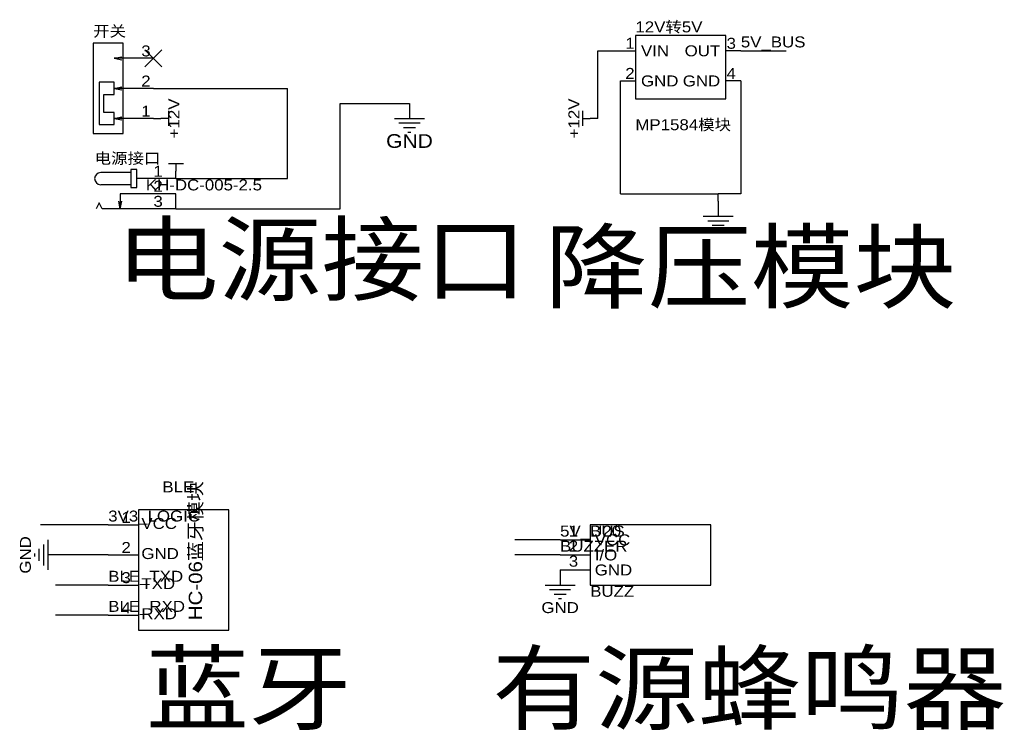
# Model space of a CAD drawing. Header units: millimetres. Extents: x 31 to 450, y 155 to 428.
# Tile 2 of 2: x 284 to 450, y 251 to 371. Entities that reach past the tile are written whole.
import ezdxf
from ezdxf.enums import TextEntityAlignment as Align

# ---------------------------------------------------------------- set-up
doc = ezdxf.new("R2010")
doc.units = ezdxf.units.MM
doc.header["$MEASUREMENT"] = 0
doc.styles.get("Standard").update_dxf_attribs({"font": 'arial.ttf'})

msp = doc.modelspace()

# ---------------------------------------------------------------- linework, layer by layer
at = {"color": 1, "true_color": 0xa00000}
for points in [[(295.91, 351.79), (300.99, 351.79), (300.99, 367.03), (295.91, 367.03)], [(387.35, 368.3), (387.35, 357.63), (402.59, 357.63), (402.59, 368.3)], [(296.93, 353.31), (299.47, 353.31), (299.47, 355.35), (297.69, 355.35), (297.69, 358.39), (299.47, 358.39), (299.47, 360.43), (296.93, 360.43)], [(302.26, 345.69), (302.26, 342.65), (303.28, 342.65), (303.28, 345.69)], [(303.53, 288.29), (303.53, 267.97), (318.77, 267.97), (318.77, 288.29)], [(379.73, 285.75), (379.73, 275.59), (400.05, 275.59), (400.05, 285.75)]]:
    msp.add_lwpolyline(points, close=True, dxfattribs=at)
at = {"color": 1, "true_color": 0x33cc33}
for points in [[(307.51, 365.93), (304.63, 363.05)], [(304.63, 365.93), (307.51, 363.05)]]:
    msp.add_lwpolyline(points, dxfattribs=at)
at = {"color": 1, "true_color": 0x008800}
for points in [[(381, 365.76), (384.81, 365.76)], [(381, 354.33), (381, 365.76)], [(405.13, 365.76), (412.75, 365.76)], [(384.81, 341.63), (384.81, 360.68)], [(405.13, 360.68), (405.13, 341.63)], [(306.07, 359.41), (328.68, 359.41)], [(328.68, 344.17), (328.68, 359.41)], [(337.57, 356.87), (349.25, 356.87)], [(337.57, 339.09), (337.57, 356.87)], [(309.88, 344.17), (328.68, 344.17)], [(309.88, 339.09), (309.88, 341.63)], [(384.81, 341.63), (401.32, 341.63)], [(401.32, 340.36), (401.32, 341.63)], [(405.13, 341.63), (401.32, 341.63)], [(309.88, 339.09), (337.57, 339.09)], [(298.45, 285.75), (287.02, 285.75)], [(374.65, 283.21), (367.03, 283.21)], [(298.45, 280.67), (290.83, 280.67)], [(374.65, 280.67), (367.03, 280.67)], [(298.45, 275.59), (289.56, 275.59)], [(298.45, 270.51), (289.56, 270.51)]]:
    msp.add_lwpolyline(points, dxfattribs=at)
at = {"color": 1, "true_color": 0x880000}
for points in [[(384.81, 365.76), (387.35, 365.76)], [(405.13, 365.76), (402.59, 365.76)], [(306.07, 364.49), (303.53, 364.49)], [(384.81, 360.68), (387.35, 360.68)], [(405.13, 360.68), (402.59, 360.68)], [(306.07, 359.41), (303.53, 359.41)], [(349.25, 356.87), (349.25, 354.33)], [(306.07, 354.33), (303.53, 354.33)], [(306.07, 354.33), (307.34, 354.33)], [(381, 354.33), (379.73, 354.33)], [(309.88, 344.17), (309.88, 345.44)], [(309.88, 344.17), (304.8, 344.17)], [(309.88, 341.63), (304.8, 341.63)], [(309.88, 339.09), (304.8, 339.09)], [(401.32, 340.36), (401.32, 337.82)], [(298.45, 285.75), (303.53, 285.75)], [(374.65, 283.21), (379.73, 283.21)], [(290.83, 280.67), (288.29, 280.67)], [(298.45, 280.67), (303.53, 280.67)], [(374.65, 280.67), (379.73, 280.67)], [(374.65, 278.13), (379.73, 278.13)], [(374.65, 278.13), (374.65, 275.59)], [(298.45, 275.59), (303.53, 275.59)], [(298.45, 270.51), (303.53, 270.51)]]:
    msp.add_lwpolyline(points, dxfattribs=at)
at = {"color": 1, "true_color": 0xa00000}
for points in [[(303.53, 364.49), (299.47, 364.49), (300.74, 364.74)], [(299.47, 364.49), (300.74, 364.24)], [(303.53, 359.41), (299.47, 359.41), (300.74, 359.66)], [(299.47, 359.41), (300.74, 359.16)], [(308.61, 355.6), (308.61, 353.06)], [(378.46, 353.06), (378.46, 355.6)], [(303.53, 354.33), (299.47, 354.33), (300.74, 354.58)], [(299.47, 354.33), (300.74, 354.08)], [(308.61, 354.33), (307.34, 354.33)], [(346.71, 354.33), (351.79, 354.33)], [(378.46, 354.33), (379.73, 354.33)], [(347.47, 353.57), (351.03, 353.57)], [(348.23, 352.81), (350.27, 352.81)], [(349, 352.04), (349.5, 352.04)], [(308.61, 346.71), (311.15, 346.71)], [(309.88, 346.71), (309.88, 345.44)], [(302.26, 345.19), (297.18, 345.19)], [(304.8, 344.17), (303.28, 344.17)], [(302.26, 343.15), (297.18, 343.15)], [(304.8, 341.63), (300.48, 341.63), (300.48, 339.09), (300.23, 340.36)], [(304.8, 339.09), (297.43, 339.09), (296.93, 340.11), (296.42, 339.09)], [(300.48, 339.09), (300.74, 340.36)], [(398.78, 337.82), (403.86, 337.82)], [(399.54, 337.06), (403.1, 337.06)], [(400.3, 336.3), (402.34, 336.3)], [(401.07, 335.53), (401.57, 335.53)], [(287.53, 282.45), (287.53, 278.89)], [(288.29, 283.21), (288.29, 278.13)], [(286, 280.92), (286, 280.42)], [(286.77, 281.69), (286.77, 279.65)], [(372.11, 275.59), (377.19, 275.59)], [(372.87, 274.83), (376.43, 274.83)], [(373.63, 274.07), (375.67, 274.07)], [(374.4, 273.3), (374.9, 273.3)]]:
    msp.add_lwpolyline(points, dxfattribs=at)
msp.add_arc((297.18, 344.17), 1.02, 90, 270, dxfattribs=at)

# ---------------------------------------------------------------- texts
at = {"color": 1, "true_color": 0x000080, "width": 1.1}
for s, height, p in [('开关', 1.849, (295.91, 367.58)), ('12V转5V', 1.849, (387.35, 368.3)), ('MP1584模块', 1.849, (387.35, 351.79)), ('电源接口', 1.849, (296.16, 346.13)), ('KH-DC-005-2.5', 1.8491, (304.8, 341.63)), ('BLE', 1.849, (307.59, 290.67)), ('U20', 1.849, (379.73, 283.21)), ('BUZZ', 1.849, (379.73, 273.05))]:
    msp.add_text(s, height=height, dxfattribs=at).set_placement(p, align=Align.BOTTOM_LEFT)
at = {"color": 1, "true_color": 0x000000, "width": 1.1}
for s, height, p in [('1', 1.85, (387.22, 365.53)), ('OUT', 1.849, (401.65, 364.26)), ('2', 1.85, (387.22, 360.45)), ('GND', 1.849, (401.65, 359.18)), ('1', 1.85, (302.26, 285.52)), ('1', 1.85, (377.7, 283.21)), ('2', 1.85, (302.26, 280.44)), ('2', 1.85, (377.7, 280.67)), ('3', 1.85, (377.7, 278.13)), ('3', 1.85, (302.26, 275.36)), ('4', 1.85, (302.26, 270.28))]:
    msp.add_text(s, height=height, dxfattribs=at).set_placement(p, align=Align.BOTTOM_RIGHT)
for s, height, p in [('3', 1.85, (402.72, 365.53)), ('3', 1.85, (304.02, 364.24)), ('VIN', 1.849, (388.29, 364.26)), ('4', 1.85, (402.72, 360.45)), ('2', 1.85, (304.02, 359.16)), ('GND', 1.849, (388.29, 359.18)), ('1', 1.85, (304.02, 354.08)), ('1', 1.85, (306.07, 343.94)), ('2', 1.85, (306.07, 341.4)), ('3', 1.85, (306.07, 338.86)), ('电源接口', 11.557, (299.72, 321.31)), ('降压模块', 11.557, (372.11, 320.04)), ('VCC', 1.849, (304.04, 284.5)), ('GND', 1.849, (304.04, 279.42)), ('TXD', 1.849, (304.04, 274.34)), ('RXD', 1.849, (304.04, 269.26)), ('蓝牙', 11.557, (304.8, 248.92)), ('有源蜂鸣器', 11.557, (363.22, 248.92))]:
    msp.add_text(s, height=height, dxfattribs=at).set_placement(p, align=Align.BOTTOM_LEFT)
at = {"color": 1, "true_color": 0x0000ff, "width": 1.1}
for s, p in [('5V_BUS', (405.13, 365.76)), ('3V3_LOGIC', (298.45, 285.75)), ('5V_BUS', (374.65, 283.21)), ('BUZZER', (374.65, 280.67)), ('BLE_TXD', (298.45, 275.59)), ('BLE_RXD', (298.45, 270.51))]:
    msp.add_text(s, height=1.849, dxfattribs=at).set_placement(p, align=Align.BOTTOM_LEFT)
at = {"color": 1, "true_color": 0x000080, "width": 1.1}
msp.add_text('+12V', height=1.849, rotation=90, dxfattribs=at).set_placement((308.61, 354.33), align=Align.TOP_CENTER)
msp.add_text('+12V', height=1.849, rotation=90, dxfattribs=at).set_placement((308.61, 354.33), align=Align.TOP_CENTER)
msp.add_text('+12V', height=1.849, rotation=90, dxfattribs=at).set_placement((378.46, 354.33), align=Align.BOTTOM_CENTER)
msp.add_text('+12V', height=1.849, rotation=90, dxfattribs=at).set_placement((378.46, 354.33), align=Align.BOTTOM_CENTER)
for height, p in [(2.311, (349.25, 350.52)), (1.849, (374.65, 271.78)), (1.849, (374.65, 271.78))]:
    msp.add_text('GND', height=height, dxfattribs=at).set_placement(p, align=Align.MIDDLE_CENTER)
at = {"color": 1, "true_color": 0x000000, "width": 1.1}
msp.add_text('HC-06蓝牙模块', height=2.247, rotation=90, dxfattribs=at).set_placement((314.96, 269.65), align=Align.BOTTOM_LEFT)
for s, p in [('VCC', (380.49, 283.21)), ('I/O', (380.49, 280.67)), ('GND', (380.49, 278.13))]:
    msp.add_text(s, height=1.849, dxfattribs=at).set_placement(p, align=Align.MIDDLE_LEFT)
at = {"color": 1, "true_color": 0x000080, "width": 1.1}
msp.add_text('GND', height=1.849, rotation=90, dxfattribs=at).set_placement((284.48, 280.67), align=Align.MIDDLE_CENTER)
msp.add_text('GND', height=1.849, rotation=90, dxfattribs=at).set_placement((284.48, 280.67), align=Align.MIDDLE_CENTER)

doc.saveas('drawing.dxf')
